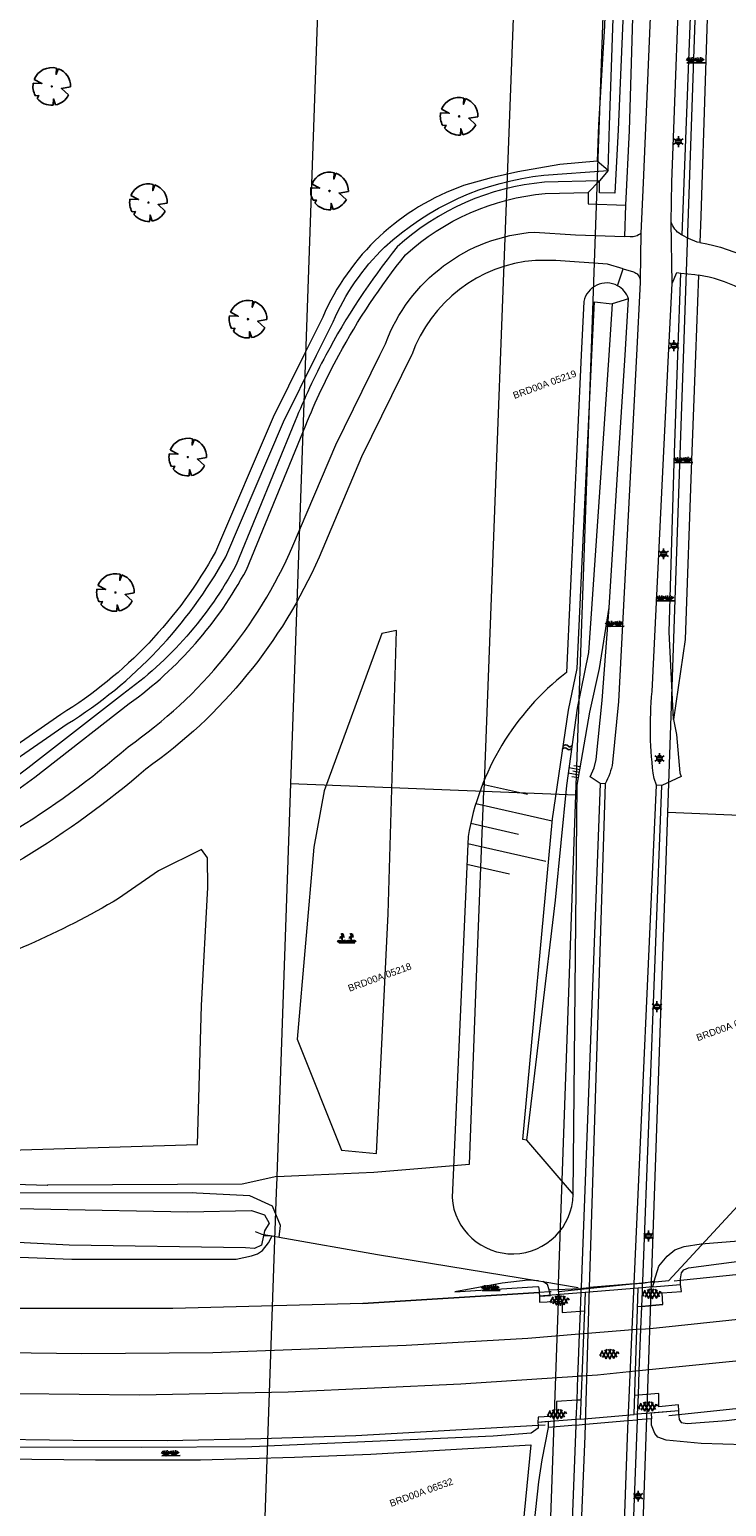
# Model space of a CAD drawing. Header units: metres. Extents: x 95652 to 96661, y 430734 to 431486.
# Tile 15 of 62: x 95835 to 95908, y 431128 to 431284. Entities that reach past the tile are written whole.
import ezdxf

# ---------------------------------------------------------------- set-up
doc = ezdxf.new("R2010")
doc.units = ezdxf.units.M
doc.layers.get('0').update_dxf_attribs({"linetype": 'CONTINUOUS'})
doc.layers.add('BAR_PUNTSYMBOLEN', color=7, linetype='CONTINUOUS', true_color=0x707070)
doc.layers.add('BAR_SYMBOLEN', color=7, linetype='CONTINUOUS', true_color=0x707070)
for name, color, linetype in [('BAR_TALUDLIJNEN', 7, 'CONTINUOUS'), ('BAR_TOPO', 7, 'CONTINUOUS'), ('BAR_WATER', 7, 'CONTINUOUS'), ('BAR_WEGEN', 7, 'CONTINUOUS'), ('BRK_Kadastrale percelen en nummers', 7, 'CONTINUOUS'), ('BRK_Kadatrale percelen', 7, 'CONTINUOUS')]:
    doc.layers.add(name, color=color, linetype=linetype)
doc.styles.add('NLCS-ISO', font='NLCS-ISO.ttf')

# ---------------------------------------------------------------- blocks, each defined once
blk = doc.blocks.new('asfalt_templ_1')
at = {"color": 8, "ltscale": 0.1, "true_color": 0x707070}
for p, q in [((-5.73, -0.58), (-4.19, 2.08)), ((-2, -2.83), (-4.67, 1.79)), ((-4.27, -2.06), (-1.41, 2.89)), ((0.39, -2.97), (-2.83, 2.61)), ((-2.36, -2.75), (0.91, 2.91)), ((2.51, -2.63), (-0.71, 2.95)), ((-0.19, -2.99), (2.96, 2.46)), ((4.34, -1.81), (1.68, 2.8)), ((2.29, -2.69), (4.71, 1.49)), ((5.47, 0.24), (4.78, 1.42)), ((-5.08, -1.49), (-5.82, -0.22))]:
    blk.add_line(p, q, dxfattribs=at)
blk = doc.blocks.new('gras_templ_1')
at = {"color": 8, "true_color": 0x707070, "flags": 128}
for points in [[(-0.38, -0.17), (-0.75, 0.08)], [(-0.38, -0.17), (-0.66, 0.2)], [(-0.38, -0.17), (-0.49, 0.24)], [(-0.38, -0.17), (-0.29, 0.25)], [(-0.38, -0.17), (-0.13, 0.19)], [(-0.38, -0.17), (-0.01, 0.1)], [(0.25, -0.16), (-0.13, 0.09)], [(0.25, -0.16), (-0.03, 0.21)], [(0.25, -0.16), (0.14, 0.24)], [(0.25, -0.16), (0.33, 0.26)], [(0.25, -0.16), (0.49, 0.2)], [(0.25, -0.16), (0.62, 0.11)], [(-0.69, -0.17), (0.69, -0.16)]]:
    blk.add_lwpolyline(points, dxfattribs=at)
blk = doc.blocks.new('lichtmast_templ_2')
at = {"color": 8, "ltscale": 0.1, "true_color": 0x707070}
for p, q in [((-1.1, 0.63), (-2.19, 1.27)), ((0, 1.27), (0, 2.53)), ((1.1, 0.63), (2.19, 1.27)), ((-1.1, -0.63), (-2.19, -1.27)), ((0, -1.27), (0, -2.53)), ((1.1, -0.63), (2.19, -1.27))]:
    blk.add_line(p, q, dxfattribs=at)
at = {"color": 8, "true_color": 0x707070, "flags": 128}
for points in [[(-1.16, 0.5), (1.16, 0.5)], [(-1.16, -0.5), (1.16, -0.5)]]:
    blk.add_lwpolyline(points, dxfattribs=at)
at = {"color": 8, "ltscale": 0.1, "true_color": 0x707070}
blk.add_circle((0, 0), 1.27, dxfattribs=at)
blk = doc.blocks.new('beplanting_templ_1')
at = {"color": 8, "true_color": 0x707070, "flags": 128}
for points in [[(-0.51, 0.16), (-0.64, 0.14)], [(-0.43, -0.28), (-0.43, 0.04), (-0.59, 0.27)], [(-0.54, 0.19), (-0.5, 0.3)], [(-0.43, 0.41), (-0.52, 0.54)], [(-0.45, 0.44), (-0.52, 0.44)], [(-0.48, 0.49), (-0.48, 0.52)], [(-0.43, 0.04), (-0.43, 0.58)], [(-0.43, 0.36), (-0.28, 0.51)], [(-0.43, 0.21), (-0.25, 0.32)], [(-0.36, 0.44), (-0.37, 0.49)], [(-0.34, 0.26), (-0.22, 0.21)], [(-0.33, 0.46), (-0.27, 0.46)], [(-0.31, 0.28), (-0.31, 0.39)], [(0.29, 0.16), (0.16, 0.15)], [(0.37, -0.27), (0.37, 0.05), (0.21, 0.28)], [(0.27, 0.2), (0.3, 0.3)], [(0.37, 0.42), (0.28, 0.55)], [(0.35, 0.45), (0.28, 0.45)], [(0.32, 0.5), (0.32, 0.53)], [(0.38, 0.05), (0.37, 0.58)], [(0.37, 0.37), (0.52, 0.52)], [(0.37, 0.21), (0.55, 0.32)], [(0.45, 0.44), (0.43, 0.5)], [(0.46, 0.27), (0.58, 0.22)], [(0.47, 0.47), (0.53, 0.46)], [(0.5, 0.29), (0.5, 0.4)], [(-0.63, -0.28), (-0.86, -0.13)], [(-0.63, -0.28), (-0.8, -0.05)], [(-0.63, -0.28), (-0.7, -0.03)], [(-0.69, -0.28), (0.69, -0.27)], [(-0.63, -0.28), (-0.58, -0.03)], [(-0.63, -0.28), (-0.49, -0.06)], [(-0.63, -0.28), (-0.41, -0.11)], [(-0.23, -0.28), (-0.45, -0.12)], [(-0.23, -0.28), (-0.4, -0.05)], [(-0.23, -0.28), (-0.29, -0.03)], [(-0.23, -0.28), (-0.18, -0.02)], [(-0.23, -0.28), (-0.08, -0.06)], [(-0.23, -0.28), (0, -0.11)], [(0.15, -0.27), (-0.08, -0.12)], [(0.15, -0.27), (-0.02, -0.05)], [(0.15, -0.27), (0.08, -0.03)], [(0.15, -0.27), (0.2, -0.02)], [(0.15, -0.27), (0.3, -0.05)], [(0.15, -0.27), (0.37, -0.11)], [(0.57, -0.27), (0.34, -0.12)], [(0.57, -0.27), (0.4, -0.05)], [(0.57, -0.27), (0.5, -0.02)], [(0.57, -0.27), (0.62, -0.02)], [(0.57, -0.27), (0.72, -0.05)], [(0.57, -0.27), (0.79, -0.11)]]:
    blk.add_lwpolyline(points, dxfattribs=at)
blk = doc.blocks.new('water_templ_1')
at = {"color": 8, "true_color": 0x707070, "flags": 128}
for points in [[(-1.85, 0.38), (-1.77, 0.52, -0.538831), (0.24, 0.55, 0.605168), (1.92, 0.75, -4.035705)], [(-1.85, 0.38), (-1.77, 0.52, -0.538831), (0.24, 0.55, 0.605168), (1.92, 0.75, -4.035705)], [(-2.22, -0.89), (-2.13, -0.75, -0.538831), (-0.13, -0.72, 0.605168), (1.55, -0.52, -4.035705)]]:
    blk.add_lwpolyline(points, format="xyb", dxfattribs=at)
blk = doc.blocks.new('boom_templ_2')
at = {"color": 8, "ltscale": 20, "true_color": 0x707070, "flags": 128}
for points in [[(0.63, 2.39), (0.56, 1.58), (0.85, 2.33)], [(-2.44, 0.44), (-1.29, 0.39), (-2.3, 0.92)], [(-1.92, -1.57), (-1.72, -1.19), (-2.16, -1.22)], [(0.49, -2.43), (0.21, -1.64), (0.18, -2.47)], [(2.48, -0.06), (1.26, -0.27), (2.21, -1.12)]]:
    blk.add_lwpolyline(points, dxfattribs=at)
blk.add_lwpolyline([(2.48, -0.06, 0.321944), (0.85, 2.33, 0.321944)], format="xyb", dxfattribs=at)
at = {"color": 8, "true_color": 0x707070}
blk.add_circle((0, 0), 0.0738, dxfattribs=at)
at = {"color": 8, "ltscale": 20, "true_color": 0x707070}
for start, end in [(75.1844, 158.299), (169.749, 209.4302), (219.2667, 274.1068), (281.3601, 333.2046)]:
    blk.add_arc((0, 0), 2.48, start, end, dxfattribs=at)
blk = doc.blocks.new('lichtmast_templ_3')
at = {"color": 8, "ltscale": 0.1, "true_color": 0x707070}
for p, q in [((-1.1, 0.63), (-2.19, 1.27)), ((0, 1.27), (0, 2.53)), ((1.1, 0.63), (2.19, 1.27)), ((-1.1, -0.63), (-2.19, -1.27)), ((0, -1.27), (0, -2.53)), ((1.1, -0.63), (2.19, -1.27))]:
    blk.add_line(p, q, dxfattribs=at)
at = {"color": 8, "true_color": 0x707070, "flags": 128}
for points in [[(-1.16, 0.5), (1.16, 0.5)], [(-1.16, -0.5), (1.16, -0.5)]]:
    blk.add_lwpolyline(points, dxfattribs=at)
at = {"color": 8, "ltscale": 0.1, "true_color": 0x707070}
blk.add_circle((0, 0), 1.27, dxfattribs=at)

msp = doc.modelspace()

# ---------------------------------------------------------------- linework, layer by layer
at = {"layer": 'BAR_TALUDLIJNEN', "color": 8, "linetype": 'Continuous', "lineweight": 0, "true_color": 0x707070, "flags": 128}
for points in [[(95892.52, 431205.67), (95891.37, 431205.87)], [(95892.62, 431206.25), (95891.46, 431206.46)], [(95892.47, 431205.38), (95891.77, 431205.5)], [(95892.67, 431206.54), (95891.98, 431206.67)], [(95882.36, 431204.72), (95887.09, 431203.65)], [(95881.65, 431202.67), (95889.7, 431200.86)], [(95880.79, 431198.45), (95889.03, 431196.59)], [(95880.69, 431196.27), (95885.19, 431195.25)]]:
    msp.add_lwpolyline(points, dxfattribs=at)
at = {"layer": 'BAR_TALUDLIJNEN', "color": 8, "linetype": 'Continuous', "lineweight": 0, "ltscale": 0.01, "true_color": 0x707070, "flags": 128}
for points in [[(95892.57, 431205.96), (95891.87, 431206.08)], [(95881.1, 431200.59), (95886.14, 431199.45)]]:
    msp.add_lwpolyline(points, dxfattribs=at)
at = {"layer": 'BAR_TOPO', "color": 8, "linetype": 'Continuous', "lineweight": 0, "ltscale": 0.01, "true_color": 0x707070, "flags": 128}
for points in [[(96305.28, 431266.32), (96296.8, 431262.4), (96280.68, 431255.7), (96269.91, 431251.42), (96246.41, 431242.55), (96219.7, 431232.26), (96210.6, 431228.91), (96183.93, 431220.95), (96039.81, 431180), (96020.34, 431174.57), (96001.09, 431169.5), (95981.47, 431164.81), (95961.92, 431160.72), (95952.18, 431158.94), (95934.27, 431156.08), (95912.52, 431153.28), (95903.23, 431152.32)], [(95894.76, 431204.81), (95892.74, 431151.63), (95892.74, 431151.6), (95892.73, 431151.49)], [(95893.65, 431151.58), (95895.33, 431204.76), (95895.28, 431204.77)], [(95895.28, 431204.77), (95894.76, 431204.81)], [(95900.7, 431204.6), (95900.68, 431204.6), (95898.32, 431151.98)], [(95899.24, 431152.06), (95899.25, 431152.23), (95901.27, 431204.57)], [(95901.27, 431204.57), (95900.7, 431204.6)], [(95903.23, 431152.32), (95903.24, 431152.49), (95903.34, 431153.13), (95903.58, 431153.47), (95904.07, 431153.68), (95930.5, 431157.14), (95963.12, 431162.42), (95988.26, 431167.69), (96002.32, 431171.42), (96032.65, 431179.66), (96012.8, 431175.51), (96001.29, 431172.67), (95979.39, 431167.54), (95965.27, 431164.5), (95952.88, 431162.32), (95934.27, 431159.16), (95919.01, 431157.35)], [(95869.71, 431149.9), (95849.68, 431149.37), (95829.67, 431149.36), (95819.59, 431149.65), (95789.65, 431151.31), (95769.77, 431153.3), (95759.82, 431154.48), (95730.25, 431158.54), (95710.28, 431161.55), (95652.13, 431170.49)], [(95858.36, 431157.51), (95859.07, 431157.22), (95859.27, 431157.18)], [(95859.27, 431157.18), (95860.15, 431157.04)], [(95860.15, 431157.04), (95860.89, 431156.91)], [(95860.89, 431156.91), (95871.28, 431155.08), (95888.27, 431152.29)], [(95900.47, 431152.26), (95900.96, 431153.83), (95901.84, 431154.88), (95902.63, 431155.58), (95903.61, 431155.9), (95905.4, 431156.21), (95917.68, 431157.2), (95919.01, 431157.35)], [(95888.22, 431137.03), (95868.97, 431135.94), (95858.98, 431135.6), (95849.08, 431135.4), (95839.15, 431135.42), (95829.1, 431135.58), (95819.14, 431135.9), (95808.48, 431136.36), (95789.22, 431137.55), (95769.26, 431139.49), (95759.39, 431140.71), (95739.57, 431143.32), (95700.03, 431149.21), (95680.26, 431152.29), (95652.13, 431156.54)], [(95888.27, 431152.29), (95887.18, 431152.35), (95884.41, 431152.03), (95879.43, 431151.13), (95888.17, 431151.71), (95888.26, 431151.67), (95888.32, 431151.26), (95888.32, 431151.06)], [(95888.27, 431152.29), (95888.71, 431152.22)], [(95888.71, 431152.22), (95892.44, 431151.6)], [(95889.38, 431151.35), (95889.21, 431151.89), (95888.71, 431152.22)], [(95899.24, 431152.06), (95900.47, 431152.26)], [(95900.47, 431152.26), (95900.28, 431151.65)], [(95903.23, 431152.32), (95902.58, 431152.26)], [(95888.32, 431151.06), (95869.71, 431149.9)], [(95889.43, 431151.13), (95888.32, 431151.06)], [(95888.35, 431150.66), (95889.51, 431150.75), (95889.43, 431151.13)], [(95892.71, 431151.02), (95888.35, 431150.66)], [(95889.38, 431151.35), (95892.73, 431151.49)], [(95889.43, 431151.13), (95889.38, 431151.35)], [(95889.58, 431151.14), (95889.43, 431151.13)], [(95892.71, 431151.02), (95892.68, 431150.15), (95892.64, 431149.09)], [(95898.62, 431147.14), (95898.77, 431151.52), (95893.19, 431151.06), (95892.65, 431137.7), (95898.33, 431138.18), (95898.48, 431142.75)], [(95892.73, 431151.49), (95892.71, 431151.02)], [(95893.19, 431151.06), (95892.71, 431151.02)], [(95892.73, 431151.49), (95892.94, 431151.51), (95893.65, 431151.58)], [(95893.2, 431137.15), (95893.65, 431151.58)], [(95898.32, 431151.98), (95897.67, 431137.53)], [(95898.32, 431151.98), (95899.06, 431152.05), (95899.24, 431152.06)], [(95899.22, 431151.56), (95898.77, 431151.52)], [(95899.15, 431149.58), (95899.21, 431151.17), (95899.22, 431151.56)], [(95899.22, 431151.56), (95899.24, 431152.06)], [(95900.28, 431151.65), (95899.22, 431151.56)], [(95900.28, 431151.65), (95903.23, 431151.89)], [(95890.74, 431148.94), (95892.64, 431149.09)], [(95892.64, 431149.09), (95892.55, 431146.65)], [(95892.64, 431149.09), (95893.11, 431149.13)], [(95899.15, 431149.58), (95898.7, 431149.54)], [(95899.05, 431147.18), (95899.15, 431149.58)], [(95901.36, 431149.79), (95899.15, 431149.58)], [(95892.55, 431146.65), (95892.44, 431143.81), (95892.38, 431142.21)], [(95898.48, 431142.75), (95898.62, 431147.14)], [(95898.89, 431142.79), (95899.05, 431147.18)], [(95892.38, 431142.21), (95892.28, 431139.68)], [(95898.79, 431140.22), (95898.89, 431142.79)], [(95892.73, 431139.71), (95892.28, 431139.68)], [(95898.79, 431140.22), (95898.39, 431140.18)], [(95898.71, 431138.21), (95898.79, 431140.22)], [(95900.95, 431140.41), (95898.79, 431140.22)], [(95892.28, 431139.68), (95890.16, 431139.54)], [(95892.28, 431139.68), (95892.2, 431137.67)], [(95898.71, 431138.21), (95898.33, 431138.18)], [(95898.69, 431137.62), (95898.71, 431138.21)], [(95903.06, 431138.57), (95898.71, 431138.21)], [(95903.06, 431138.57), (95900.14, 431138.33), (95900.16, 431137.74)], [(95903.06, 431138.15), (95902, 431138.04)], [(95903.06, 431138.15), (95903.05, 431137.99), (95903.08, 431137.65), (95903.3, 431137.34), (95903.95, 431137.24), (95908.07, 431137.56), (95914.62, 431138.36)], [(95912.05, 431139.08), (95903.06, 431138.15)], [(95888.22, 431137.03), (95888.22, 431136.73), (95887.48, 431136.2), (95883.47, 431135.91), (95858.01, 431134.78), (95846.37, 431134.7), (95828.88, 431134.74), (95817.65, 431135.13), (95809.66, 431135.3), (95810.27, 431134.44), (95811.21, 431134.13), (95820.04, 431134.03), (95831.48, 431133.5), (95841.51, 431133.39), (95852.61, 431133.39), (95862.51, 431133.68), (95870.56, 431134), (95887.43, 431134.99), (95885.66, 431116.59), (95885.25, 431108.88), (95885.68, 431100.41)], [(95885.68, 431100.41), (95886.21, 431108.33), (95887.31, 431122.01), (95888.3, 431131.08), (95888.64, 431133.39), (95889.32, 431136.82)], [(95892.2, 431137.67), (95888.19, 431137.33)], [(95889.32, 431136.82), (95889.32, 431137.43), (95888.19, 431137.33)], [(95888.95, 431137.07), (95888.22, 431137.03)], [(95892.18, 431137.06), (95889.32, 431136.82)], [(95892.18, 431137.06), (95890.47, 431092.1)], [(95891.34, 431091.87), (95893.16, 431135.93), (95893.2, 431137.15)], [(95892.2, 431137.67), (95892.18, 431137.06)], [(95892.18, 431137.06), (95893.2, 431137.15)], [(95892.65, 431137.7), (95892.2, 431137.67)], [(95897.67, 431137.53), (95897.59, 431135.76), (95896.01, 431090.66)], [(95896.9, 431090.43), (95898.69, 431137.62)], [(95897.67, 431137.53), (95898.69, 431137.62)], [(95900.16, 431137.74), (95898.69, 431137.62)], [(95910, 431134.99), (95905.4, 431135.12), (95901.72, 431135.48), (95900.85, 431135.8), (95900.54, 431136.17), (95900.18, 431137.05), (95900.16, 431137.74)]]:
    msp.add_lwpolyline(points, dxfattribs=at)
msp.add_lwpolyline([(95871.18, 431165.72), (95872.41, 431191.02), (95873.29, 431220.94), (95871.74, 431220.64), (95865.66, 431204.02), (95864.54, 431198.06), (95862.81, 431177.81), (95867.46, 431166.1)], close=True, dxfattribs=at)
msp.add_lwpolyline([(95794.09, 431176.93), (95785.21, 431177.22), (95786.56, 431182.61, 0.009271), (95773.96, 431186.55), (95760.16, 431187.82), (95716.44, 431192.54), (95717.31, 431182.74), (95719.69, 431178.19), (95819.62, 431165.7), (95852.3, 431166.7), (95852.71, 431181.34), (95853.39, 431193.81), (95853.35, 431196.95), (95852.71, 431197.82), (95848.17, 431195.56), (95843.96, 431192.64, -0.061198), (95824.45, 431184.09), (95819.39, 431181.28, -0.206386)], format="xyb", close=True, dxfattribs=at)
at = {"layer": 'BAR_WATER', "color": 8, "linetype": 'Continuous', "lineweight": 0, "ltscale": 0.01, "true_color": 0x707070, "flags": 128}
for points in [[(95901.32, 431455.95), (95900.7, 431455.51), (95900.46, 431454.78), (95900.36, 431453.41), (95900.21, 431440.55), (95899.54, 431420.81), (95899.5, 431418.16), (95899.93, 431406.82), (95898.3, 431369.94), (95896.85, 431331.08), (95895.21, 431284.78), (95894.57, 431274.32), (95894.44, 431270.5)], [(95897.45, 431265.86), (95897.86, 431273.72), (95898.8, 431305.9), (95900.71, 431351.33), (95902.73, 431400.16)], [(95895.6, 431269.5), (95895.76, 431274.28), (95897.43, 431323.4)], [(95897.86, 431301.93), (95896.66, 431273.79), (95896.31, 431267.1), (95894.7, 431267.16), (95894.69, 431268.43)], [(95895.6, 431269.5), (95894.44, 431270.5)], [(95895.6, 431269.5), (95894.69, 431268.43)], [(95893.5, 431267.2), (95894.69, 431268.43)], [(95893.5, 431267.2), (95893.51, 431266), (95897.45, 431265.86)], [(95886.98, 431167.15), (95886.61, 431167.22), (95889.72, 431201.05), (95891.43, 431212.53), (95892.32, 431216.94), (95893.89, 431250), (95894.16, 431255.65), (95896.02, 431255.43)], [(95896.02, 431255.43), (95895.66, 431250), (95894.94, 431239.15), (95893.52, 431218.63), (95892.32, 431212.74), (95891.19, 431204.57), (95890.02, 431192.47), (95886.98, 431167.15)], [(95895.7, 431223.37), (95896.69, 431239.11), (95897.38, 431250), (95897.76, 431255.96)], [(95897.76, 431255.96), (95896.02, 431255.43)], [(95891.91, 431161.4), (95892.34, 431204.61), (95893.68, 431212.33), (95894.69, 431216.95), (95895.7, 431223.37)], [(95859.25, 431157.09), (95859.04, 431156.05), (95858.3, 431155.72), (95857.33, 431155.78), (95838.73, 431156.06), (95791.3, 431158.53), (95787.7, 431158.81), (95774.27, 431160.22), (95735.41, 431165.6), (95709.4, 431169.28), (95652.13, 431178.02)], [(95652.13, 431175.63), (95694.14, 431169.87), (95724.44, 431165.41), (95760.84, 431159.86), (95790.35, 431156.44), (95839.03, 431154.57), (95856.36, 431154.57), (95857.98, 431154.92), (95858.6, 431155.14), (95859.15, 431155.48), (95859.78, 431156.29), (95860.15, 431157.04)], [(95860.89, 431156.91), (95861.04, 431158.13), (95860.18, 431160.16), (95857.8, 431161.28), (95852.16, 431161.55), (95851.71, 431161.57), (95823.17, 431161.56), (95807.88, 431162.42), (95801.85, 431162.73), (95788.15, 431163.79), (95774.87, 431165.18), (95736.1, 431170.55), (95709.33, 431174.34)], [(95708.1, 431172.49), (95735.82, 431168.57), (95774.63, 431163.2), (95787.97, 431161.8), (95801.72, 431160.73), (95807.88, 431160.41), (95851.26, 431159.57), (95857.98, 431159.73), (95859.34, 431159.25), (95859.85, 431158.38), (95859.35, 431157.58), (95859.27, 431157.18)], [(95886.98, 431167.15), (95891.91, 431161.4)], [(95859.27, 431157.18), (95859.25, 431157.09)], [(95859.25, 431157.09), (95860.15, 431157.04)]]:
    msp.add_lwpolyline(points, dxfattribs=at)
for points in [[(95747.24, 431222.03), (95746.78, 431208.71), (95755.02, 431199.3), (95793.12, 431195.36, 0.117112), (95816.11, 431198.27), (95828.75, 431204.33), (95838.54, 431211.08, 0.128545), (95855.26, 431228.73), (95861.35, 431242.96), (95864.83, 431250), (95866.58, 431253.53, -0.099501), (95872.02, 431261.4, -0.163429), (95888.82, 431269), (95895.6, 431269.5)], [(95894.44, 431270.5), (95890.52, 431270.13), (95886.08, 431269.37), (95883.27, 431268.74), (95880.35, 431267.92, 0.208474), (95865.49, 431254.03), (95863.49, 431250), (95860.26, 431243.46), (95854.18, 431229.25, -0.128383), (95837.88, 431212.08), (95828.15, 431205.37), (95815.64, 431199.38, -0.116841), (95793.24, 431196.55), (95755.61, 431200.45), (95748, 431209.14), (95748.4, 431220.75)], [(95894.69, 431268.43), (95888.88, 431268.27, 0.16341), (95873.35, 431261.44, 0.04704), (95865.82, 431250, 0.02609), (95862.59, 431243.07), (95856.35, 431227.86, -0.114491), (95844.37, 431214.2), (95835.51, 431207.28, -0.18405), (95793.87, 431194.11), (95777.25, 431195.62), (95754.59, 431198.39), (95745.89, 431208.99), (95746.8, 431222.1)], [(95745.52, 431221), (95744.66, 431208.6), (95753.96, 431197.26), (95777.12, 431194.42), (95793.78, 431192.91, 0.184117), (95836.25, 431206.34), (95845.09, 431213.24, 0.11466), (95857.44, 431227.35), (95863.71, 431242.61, -0.028386), (95867.18, 431250, -0.044473), (95874.22, 431260.61, -0.162197), (95888.95, 431267.07), (95893.5, 431267.2)], [(95896.59, 431257.34, 0.499729), (95893.04, 431255.69), (95892.77, 431250), (95891.19, 431216.51, 0.187326), (95880.82, 431199.2), (95879.13, 431161.09, 0.955628), (95891.91, 431161.4)], [(95897.76, 431255.96, 0.191832), (95896.59, 431257.34)]]:
    msp.add_lwpolyline(points, format="xyb", dxfattribs=at)
at = {"layer": 'BAR_WEGEN', "color": 8, "linetype": 'Continuous', "lineweight": 0, "ltscale": 0.01, "true_color": 0x707070, "flags": 128}
for points in [[(95904.6, 431400.18), (95902.04, 431333.06), (95899.31, 431268.21), (95899.04, 431262.9)], [(95902.26, 431264.06), (95902.32, 431268.26), (95904.37, 431322.92), (95906.68, 431380.31), (95907.45, 431400.21)], [(95903.4, 431262.69), (95904.62, 431294.02), (95905.47, 431315.22), (95906.34, 431306.05)], [(95906.34, 431306.05), (95906.28, 431293.29), (95905.37, 431264.69), (95905.27, 431261.9)], [(95897.35, 431262.54), (95897.45, 431265.86)], [(95899.04, 431262.9), (95898.98, 431257.93)], [(95902.34, 431257.59), (95902.26, 431264.06)], [(95905.27, 431261.9), (95905, 431261.95), (95904.09, 431262.32), (95903.4, 431262.69)], [(95896.59, 431257.34), (95897.2, 431259.11)], [(95902.5, 431211.56), (95902.05, 431220.82), (95902.56, 431238.63), (95902.96, 431250), (95903.26, 431258.68)], [(95902.34, 431257.59), (95902.83, 431258.73), (95903.26, 431258.68)], [(95905.14, 431258.46), (95904.82, 431250), (95904.4, 431238.92), (95903.71, 431219.99), (95902.5, 431211.56)], [(95903.26, 431258.68), (95904.74, 431258.52), (95905.14, 431258.46)], [(95894.76, 431204.81), (95893.69, 431205.5), (95894.11, 431206.45), (95894.34, 431207.31), (95894.96, 431213.57), (95895.7, 431223.37)], [(95899.05, 431147.18), (95900.03, 431147.26), (95916.63, 431149.03), (95929.9, 431150.7), (95944.62, 431152.92), (95957.44, 431155.14), (95966.34, 431156.84), (95979.22, 431159.46), (95994.09, 431162.9), (96006.06, 431165.92), (96021.97, 431170.14), (96040.15, 431175.24), (96126.11, 431199.58), (96172.33, 431212.74)], [(95902.5, 431211.56), (95902.8, 431209.97), (95903.18, 431205.91), (95903.29, 431205.53), (95901.27, 431204.57)], [(96067.48, 431178.27), (96030.28, 431167.75), (96010.02, 431162.24), (95993.57, 431158.19), (95976.31, 431154.29), (95964.4, 431151.94), (95956.94, 431150.56), (95942.85, 431148.19), (95932.45, 431146.63), (95922.04, 431145.23), (95910.46, 431143.95), (95898.89, 431142.79)], [(95892.55, 431146.65), (95887.12, 431146.2), (95874.31, 431145.47), (95853.89, 431144.7), (95840.09, 431144.6), (95826.72, 431144.77), (95808.75, 431145.4), (95793.08, 431146.42), (95778.27, 431147.67), (95760.42, 431149.59), (95730.8, 431153.69), (95652.13, 431165.74)], [(95652.13, 431161.42), (95716.87, 431151.54), (95743.74, 431147.59), (95763.23, 431145), (95778.5, 431143.41), (95798.09, 431141.79), (95812.14, 431140.99), (95827.02, 431140.47), (95846.18, 431140.26), (95861.86, 431140.58), (95880.06, 431141.41), (95892.38, 431142.21)], [(95903.23, 431151.89), (95903.23, 431152.32)], [(95869.71, 431149.9), (95888.32, 431151.06)], [(95888.32, 431151.06), (95888.35, 431150.66)], [(95888.35, 431150.66), (95888.37, 431150.03), (95890.75, 431150.15), (95890.74, 431148.94)], [(95898.32, 431151.98), (95893.65, 431151.58)], [(95901.36, 431149.79), (95901.3, 431151.02), (95903.33, 431151.18), (95903.23, 431151.89)], [(95890.74, 431148.94), (95892.64, 431149.09)], [(95899.15, 431149.58), (95901.36, 431149.79)], [(95893.01, 431146.69), (95892.55, 431146.65)], [(95898.62, 431147.14), (95893.01, 431146.69)], [(95899.05, 431147.18), (95898.62, 431147.14)], [(95892.83, 431142.24), (95892.38, 431142.21)], [(95898.48, 431142.75), (95894.46, 431142.34), (95892.83, 431142.24)], [(95898.89, 431142.79), (95898.48, 431142.75)], [(95900.95, 431140.41), (95898.79, 431140.22)], [(95903.06, 431138.57), (95903.02, 431139.21), (95900.93, 431139), (95900.95, 431140.41)], [(95890.16, 431139.54), (95890.15, 431138), (95888.23, 431137.89), (95888.19, 431137.33)], [(95892.28, 431139.68), (95890.16, 431139.54)], [(95912.05, 431139.08), (95903.06, 431138.15)], [(95903.06, 431138.15), (95903.06, 431138.57)], [(95888.19, 431137.33), (95888.22, 431137.03)], [(95893.2, 431137.15), (95897.67, 431137.53)]]:
    msp.add_lwpolyline(points, dxfattribs=at)
for points in [[(95652.13, 431213.55, 0.040736), (95659.87, 431213.77), (95666.87, 431214.51, -0.167472), (95681.89, 431209.88), (95694.38, 431202.29, 0.07064), (95703.14, 431199.05), (95723.97, 431196.82), (95791.81, 431189.66, 0.115664), (95818.51, 431192.73, 0.088168), (95844.98, 431208.68, 0.137781), (95862.35, 431229.87), (95866.87, 431240.53), (95871.52, 431250), (95872.11, 431251.21, -0.294719), (95887.83, 431263.01), (95892.17, 431262.72), (95897.35, 431262.54)], [(95899.04, 431262.9, -0.26309), (95897.93, 431262.52), (95897.35, 431262.54)], [(95903.4, 431262.69), (95903.26, 431262.76, -0.182353), (95902.26, 431264.06)], [(95905.27, 431261.9, -0.152489), (95915.72, 431256.57, -0.028902), (95921.43, 431250.68), (95922.04, 431250), (95929.86, 431241.11), (95949.68, 431219.03), (95951.96, 431216.68, 0.101164), (95957.9, 431212.37, 0.139544), (95963.9, 431212.55), (95970.58, 431214.45), (95985.5, 431218.59, -0.184014), (95994.15, 431216.26), (96000, 431212.56), (96002.69, 431210.87, 0.204378), (96008.39, 431210.03), (96013.6, 431211.22), (96033.1, 431216.77), (96087.14, 431231.55, 0.080896), (96091.76, 431233.52), (96095.03, 431235.5), (96098.86, 431237.78)], [(95897.2, 431259.11), (95895.52, 431259.6), (95890.08, 431259.99), (95887.92, 431260.01, 0.295227), (95874.88, 431250.03), (95874.86, 431250), (95869.6, 431239.28), (95865.1, 431228.68, -0.137003), (95846.84, 431206.32, -0.087804), (95819.56, 431189.92, -0.115765), (95791.48, 431186.68), (95723.65, 431193.83), (95702.66, 431196.08, -0.07217), (95692.88, 431199.69), (95680.22, 431207.39, 0.167776), (95667.07, 431211.51), (95660.19, 431210.79, -0.039909), (95652.13, 431210.55, -0.039909)], [(95897.2, 431259.11), (95898.26, 431258.81, -0.288186), (95898.98, 431257.93)], [(96100.23, 431235.34), (96095.63, 431232.59), (96093.2, 431230.94, -0.075855), (96088.59, 431228.65), (96034.19, 431213.71), (96022.56, 431210.43), (96008.74, 431206.77, -0.214208), (96001.32, 431207.85), (96000, 431208.67), (95992.85, 431213.09, 0.225518), (95985.32, 431215.19), (95963.35, 431209.15, -0.157066), (95956.68, 431209.14, -0.141032), (95951.24, 431212.54), (95947.17, 431216.93), (95926.65, 431239.79, 0.021153), (95917.57, 431250, 0.009968), (95913.09, 431254.45, 0.158593), (95905.14, 431258.46)], [(95898.98, 431257.93, -0.061535), (95898.98, 431257.67), (95898.59, 431250), (95896.71, 431213.44), (95896.07, 431207, -0.081492), (95895.28, 431204.77)], [(95900.7, 431204.6), (95900.44, 431205.32, -0.059055), (95900.24, 431214.5), (95901.97, 431250), (95902.34, 431257.59)]]:
    msp.add_lwpolyline(points, format="xyb", dxfattribs=at)
at = {"layer": 'BRK_Kadastrale percelen en nummers', "color": 75, "lineweight": 5, "ltscale": 3.900864, "true_color": 0x739642, "flags": 128}
for points in [[(95900.17, 431152.14), (95900.83, 431171.41), (95901.88, 431201.72), (95904.91, 431289.51), (95905.82, 431316.13), (95910.62, 431455.16), (95901.08, 431456.08), (95899.67, 431416.08)], [(95895.23, 431289.88), (95899.67, 431416.08), (95869.5, 431416.71), (95862.1, 431204.79), (95882.48, 431203.99)], [(95710.05, 431312.94), (95709.41, 431282.95), (95709.39, 431281.94), (95709.36, 431280.45), (95709.35, 431279.94), (95709.34, 431279.44), (95709.28, 431276.94), (95709.2, 431272.95), (95707.37, 431187.82), (95707.16, 431177.74), (95707.11, 431175.66), (95707.11, 431175.49), (95733.97, 431171.61), (95787.16, 431164.9), (95805.48, 431163.54), (95811.28, 431163.23), (95830.58, 431162.56), (95836.45, 431162.38), (95836.49, 431162.38)], [(95862.1, 431204.79), (95860.64, 431163.3), (95862.96, 431163.41), (95870.88, 431163.78), (95873.01, 431163.95), (95880.98, 431164.6), (95881.66, 431182.56), (95882.48, 431203.99)], [(95890.35, 431151.14), (95890.38, 431151.98), (95892.2, 431203.6)], [(95900.17, 431152.14), (95902, 431152.33), (95916.57, 431168.08), (95916.06, 431168.6), (95915.6, 431169.17), (95914.52, 431172.01), (95916.29, 431201.14), (95901.88, 431201.72)], [(95860.64, 431163.3), (95856.99, 431162.51), (95836.49, 431162.38)], [(95860.64, 431163.3), (95860.64, 431163.18), (95860.59, 431161.65), (95857.78, 431080.96), (95867.3, 431078.38), (95872.7, 431076.17)], [(95897.77, 431082.73), (95900.17, 431152.14), (95890.35, 431151.14), (95887.98, 431083.78)]]:
    msp.add_lwpolyline(points, dxfattribs=at)
msp.add_lwpolyline([(95882.48, 431203.99), (95892.2, 431203.6), (95895.23, 431289.88), (95885.76, 431290.24)], close=True, dxfattribs=at)
at = {"layer": 'BRK_Kadatrale percelen', "color": 75, "linetype": 'Continuous', "lineweight": 5, "ltscale": 0.01, "true_color": 0x739642, "flags": 128}
for points in [[(95900.17, 431152.14), (95900.83, 431171.41), (95901.88, 431201.72), (95904.91, 431289.51), (95905.82, 431316.13), (95910.62, 431455.16), (95901.08, 431456.08), (95899.67, 431416.08)], [(95895.23, 431289.88), (95899.67, 431416.08), (95869.5, 431416.71), (95862.1, 431204.79), (95882.48, 431203.99)], [(95710.05, 431312.94), (95709.41, 431282.95), (95709.39, 431281.94), (95709.36, 431280.45), (95709.35, 431279.94), (95709.34, 431279.44), (95709.28, 431276.94), (95709.2, 431272.95), (95707.37, 431187.82), (95707.16, 431177.74), (95707.11, 431175.66), (95707.11, 431175.49), (95733.97, 431171.61), (95787.16, 431164.9), (95805.48, 431163.54), (95811.28, 431163.23), (95830.58, 431162.56), (95836.45, 431162.38)], [(95862.1, 431204.79), (95860.64, 431163.3), (95862.96, 431163.41), (95870.88, 431163.78), (95873.01, 431163.95), (95880.98, 431164.6), (95881.66, 431182.56), (95882.48, 431203.99)], [(95890.35, 431151.14), (95890.38, 431151.98), (95892.2, 431203.6)], [(95900.17, 431152.14), (95902, 431152.33), (95916.57, 431168.08), (95916.06, 431168.6), (95915.6, 431169.17), (95914.52, 431172.01), (95916.29, 431201.14), (95901.88, 431201.72)], [(95860.64, 431163.3), (95856.99, 431162.51), (95836.49, 431162.38), (95836.45, 431162.38)], [(95860.64, 431163.3), (95860.64, 431163.18), (95860.59, 431161.65), (95857.78, 431080.96), (95867.3, 431078.38), (95872.7, 431076.17)], [(95897.77, 431082.73), (95900.17, 431152.14), (95890.35, 431151.14), (95887.98, 431083.78)]]:
    msp.add_lwpolyline(points, dxfattribs=at)
msp.add_lwpolyline([(95882.48, 431203.99), (95892.2, 431203.6), (95895.23, 431289.88), (95885.76, 431290.24)], close=True, dxfattribs=at)

# ---------------------------------------------------------------- block references
at = {"layer": 'BAR_PUNTSYMBOLEN'}
for name, p, xscale, yscale in [('boom_templ_2', (95836.91, 431278.38), 0.8011755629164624, 0.8011755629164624), ('boom_templ_2', (95879.88, 431275.23), 0.8011755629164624, 0.8011755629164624), ('lichtmast_templ_3', (95903.01, 431272.56), 0.2280888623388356, 0.2280888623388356), ('boom_templ_2', (95866.21, 431267.34), 0.8011755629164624, 0.8011755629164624), ('boom_templ_2', (95847.11, 431266.12), 0.8011755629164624, 0.8011755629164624), ('boom_templ_2', (95857.61, 431253.81), 0.8011755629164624, 0.8011755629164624), ('lichtmast_templ_3', (95902.54, 431251.02), 0.2280888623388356, 0.2280888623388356), ('boom_templ_2', (95851.26, 431239.25), 0.8011755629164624, 0.8011755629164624), ('lichtmast_templ_3', (95901.45, 431229.04), 0.2280888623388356, 0.2280888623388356), ('boom_templ_2', (95843.63, 431224.96), 0.8011755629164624, 0.8011755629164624), ('lichtmast_templ_3', (95901.01, 431207.43), 0.2280888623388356, 0.2280888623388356), ('lichtmast_templ_3', (95900.75, 431181.23), 0.2280888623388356, 0.2280888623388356), ('lichtmast_templ_3', (95899.85, 431157.03), 0.2280888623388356, 0.2280888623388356), ('lichtmast_templ_3', (95898.76, 431129.56), 0.2280888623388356, 0.2280888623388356)]:
    msp.add_blockref(name, p, dxfattribs=dict(at, xscale=xscale, yscale=yscale))
at = {"layer": 'BAR_SYMBOLEN'}
for name, p, xscale, yscale in [('gras_templ_1', (95904.87, 431281.11), 1.388696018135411, 1.388696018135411), ('lichtmast_templ_2', (95903.01, 431272.56), 0.2280865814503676, 0.2280865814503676), ('lichtmast_templ_2', (95902.54, 431251.02), 0.2280865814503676, 0.2280865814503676), ('gras_templ_1', (95903.59, 431238.91), 1.388696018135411, 1.388696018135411), ('lichtmast_templ_2', (95901.45, 431229.04), 0.2280865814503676, 0.2280865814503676), ('gras_templ_1', (95901.67, 431224.3), 1.388696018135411, 1.388696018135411), ('gras_templ_1', (95896.34, 431221.61), 1.388696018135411, 1.388696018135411), ('water_templ_1', (95891.31, 431208.62), 0.2416238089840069, 0.2416238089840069), ('lichtmast_templ_2', (95901.01, 431207.43), 0.2280865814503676, 0.2280865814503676), ('beplanting_templ_1', (95868.05, 431188.3), 1.209250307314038, 1.209250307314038), ('lichtmast_templ_2', (95900.75, 431181.23), 0.2280865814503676, 0.2280865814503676), ('lichtmast_templ_2', (95899.85, 431157.03), 0.2280865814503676, 0.2280865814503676), ('gras_templ_1', (95883.26, 431151.5), 1.388696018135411, 1.388696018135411), ('asfalt_templ_1', (95890.53, 431150.22), 0.1772703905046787, 0.1772703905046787), ('asfalt_templ_1', (95900.25, 431150.92), 0.1772703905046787, 0.1772703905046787), ('asfalt_templ_1', (95895.76, 431144.56), 0.1772703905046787, 0.1772703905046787), ('asfalt_templ_1', (95890.24, 431138.22), 0.1772703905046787, 0.1772703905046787), ('asfalt_templ_1', (95899.84, 431139.02), 0.1772703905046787, 0.1772703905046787), ('gras_templ_1', (95849.49, 431134.06), 1.388696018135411, 1.388696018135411), ('lichtmast_templ_2', (95898.76, 431129.56), 0.2280865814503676, 0.2280865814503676)]:
    msp.add_blockref(name, p, dxfattribs=dict(at, xscale=xscale, yscale=yscale))

# ---------------------------------------------------------------- texts
at = {"layer": 'BRK_Kadastrale percelen en nummers', "color": 8, "true_color": 0x707070, "char_height": 0.725, "attachment_point": 5, "rotation": 20, "style": 'NLCS-ISO'}
for s, insert in [('{{\\fArial|b0|i0;BRD00A 05219}}', (95888.9, 431246.92)), ('{{\\fArial|b0|i0;BRD00A 05218}}', (95871.5, 431184.34)), ('{{\\fArial|b0|i0;BRD00A 06484}}', (95908.25, 431179.12)), ('{{\\fArial|b0|i0;BRD00A 06532}}', (95875.89, 431129.96))]:
    msp.add_mtext(s, dxfattribs=dict(at, insert=insert))

doc.saveas('drawing.dxf')
